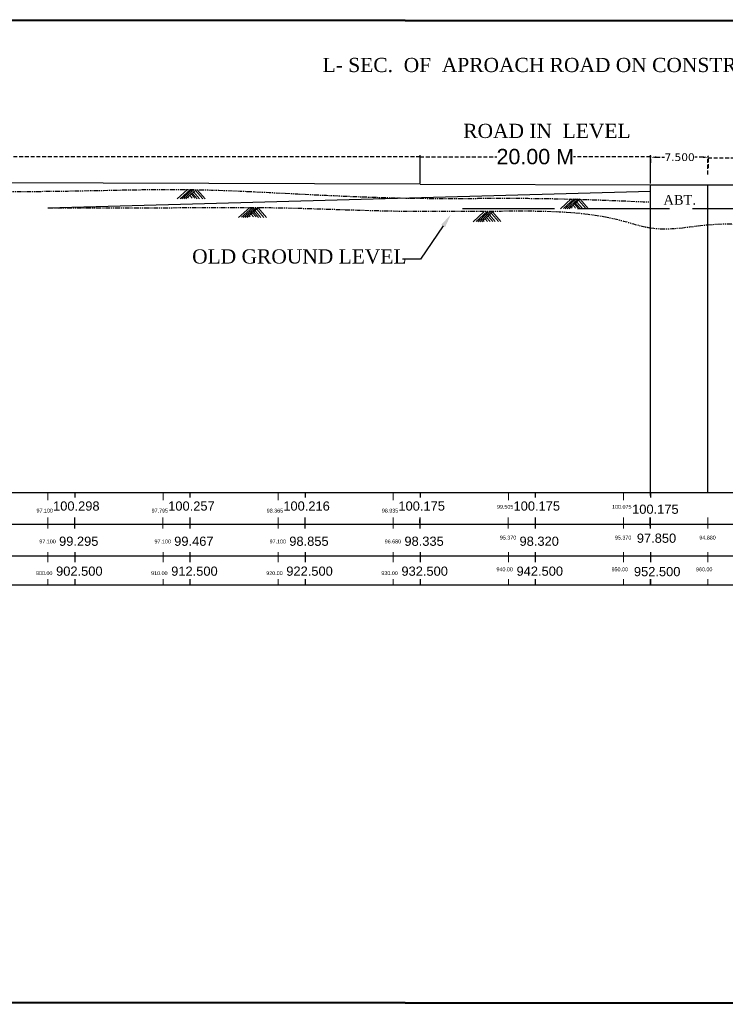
# Model space of a CAD drawing. Header units: inches. Extents: x 4474 to 5118, y -3870 to -3599.
# Tile 2 of 7: x 4638 to 4730, y -3870 to -3742. Entities that reach past the tile are written whole.
import ezdxf
from ezdxf import colors
from ezdxf.entities.mleader import LeaderData, LeaderLine
from ezdxf.math import Vec2, Vec3

# ---------------------------------------------------------------- set-up
doc = ezdxf.new("R2010")
doc.units = ezdxf.units.IN
doc.header["$MEASUREMENT"] = 0
for name, pattern in [('ACAD_ISO02W100', [15, 12, -3]), ('DASHED', [0.75, 0.5, -0.25]), ('PHANTOM2', [1.25, 0.625, -0.125, 0.125, -0.125, 0.125, -0.125])]:
    doc.linetypes.add(name, pattern=pattern)
doc.styles.get("Standard").update_dxf_attribs({"font": 'verdana.ttf'})
doc.styles.add('WMF-Arial0', font='arial.ttf')
doc.dimstyles.new('SMALL Standard', dxfattribs={"dimtxt": 0.075, "dimasz": 0.05, "dimexe": 0.18, "dimexo": 0.0625, "dimgap": 0.09, "dimtad": 0, "dimtih": 1, "dimtoh": 1, "dimdec": 3, "dimzin": 0, "dimdsep": 46, "dimtxsty": 'WMF-Arial0', "dimblk": 'ARCHTICK', "dimcen": 0.09, "dimclrt": 256, "dimadec": 0, "dimazin": 0, "dimtfac": 1, "dimtdec": 3, "dimtofl": 0, "dimtmove": 0, "dimatfit": 3, "dimfxl": 0, "dimtolj": 1, "dimtzin": 0, "dimarcsym": 0})
doc.dimstyles.get("Standard").update_dxf_attribs({"dimtxt": 1, "dimasz": 0.7, "dimexe": 0.18, "dimexo": 0.0625, "dimgap": 0.09, "dimtad": 0, "dimtih": 1, "dimtoh": 1, "dimdec": 3, "dimzin": 0, "dimdsep": 46, "dimtxsty": 'Standard', "dimcen": 0.09, "dimadec": 0, "dimazin": 0, "dimtfac": 1, "dimtdec": 3, "dimtofl": 0, "dimtmove": 0, "dimatfit": 3, "dimfxl": 0, "dimtolj": 1, "dimtzin": 0, "dimarcsym": 0})

# ---------------------------------------------------------------- blocks, each defined once
blk = doc.blocks.new('*D2')
at = {"color": 0, "linetype": 'DASHED', "lineweight": -2, "transparency": 16777216}
for p, q in [((4720.56, -3760.78), (4720.56, -3759.89)), ((4721.26, -3760.07), (4722.32, -3760.07)), ((4727.36, -3760.07), (4726.31, -3760.07)), ((4728.06, -3761.47), (4728.06, -3759.89))]:
    blk.add_line(p, q, dxfattribs=at)
at = {"color": 0, "linetype": 'DASHED', "transparency": 16777216}
for points in [[(4721.26, -3759.95), (4721.26, -3760.19), (4720.56, -3760.07)], [(4727.36, -3759.95), (4727.36, -3760.19), (4728.06, -3760.07)]]:
    blk.add_solid(points, dxfattribs=at)
at = {"layer": 'Defpoints', "color": 0, "linetype": 'DASHED', "transparency": 16777216}
for p in [(4728.06, -3760.07), (4720.56, -3760.84), (4728.06, -3761.53)]:
    blk.add_point(p, dxfattribs=at)
at = {"color": 0, "linetype": 'DASHED', "lineweight": 18, "transparency": 16777216, "insert": (4724.31, -3760.07), "char_height": 1, "attachment_point": 5}
blk.add_mtext('\\A1;7.500', dxfattribs=at)
blk = doc.blocks.new('_ArchTick')
at = {"color": 0, "linetype": 'ByBlock', "const_width": 0.15}
blk.add_lwpolyline([(-0.5, -0.5), (0.5, 0.5)], dxfattribs=at)
blk = doc.blocks.new('*D5')
at = {"color": 0, "linetype": 'DASHED', "lineweight": -2, "transparency": 16777216}
for p, q in [((4728, -3762.32), (4728, -3759.99)), ((4728, -3760.17), (4785.01, -3760.17)), ((4848, -3760.17), (4790.99, -3760.17)), ((4848, -3761.74), (4848, -3759.99))]:
    blk.add_line(p, q, dxfattribs=at)
at = {"layer": 'Defpoints', "color": 0, "linetype": 'DASHED', "transparency": 16777216}
for p in [(4848, -3760.17), (4848, -3761.8), (4728, -3762.38)]:
    blk.add_point(p, dxfattribs=at)
at = {"color": 0, "linetype": 'DASHED', "lineweight": -2, "transparency": 16777216, "xscale": 0.05, "yscale": 0.05, "zscale": 0.05, "rotation": 180}
blk.add_blockref('_ArchTick', (4728, -3760.17), dxfattribs=at)
at = {"color": 0, "linetype": 'DASHED', "lineweight": -2, "transparency": 16777216, "xscale": 0.05, "yscale": 0.05, "zscale": 0.05}
blk.add_blockref('_ArchTick', (4848, -3760.17), dxfattribs=at)
at = {"linetype": 'DASHED', "lineweight": 18, "transparency": 16777216, "insert": (4788, -3760.17), "char_height": 0.075, "attachment_point": 5, "style": 'WMF-Arial0'}
blk.add_mtext('\\A1;{\\H16x;120.000}', dxfattribs=at)
blk = doc.blocks.new('*D10')
at = {"color": 0, "linetype": 'ByBlock', "lineweight": -2, "transparency": 16777216}
for p, q in [((4690.5, -3763.51), (4690.5, -3759.82)), ((4720.5, -3763.51), (4720.5, -3759.82))]:
    blk.add_line(p, q, dxfattribs=at)
at = {"color": 0, "linetype": 'DASHED', "lineweight": -2, "transparency": 16777216}
for p, q in [((4690.5, -3760), (4700.51, -3760)), ((4720.5, -3760), (4710.49, -3760))]:
    blk.add_line(p, q, dxfattribs=at)
at = {"layer": 'Defpoints', "color": 0, "linetype": 'ByBlock', "lineweight": 30, "transparency": 16777216}
for p in [(4690.5, -3760), (4690.5, -3763.58), (4720.5, -3763.58)]:
    blk.add_point(p, dxfattribs=at)
at = {"color": 0, "linetype": 'ByBlock', "lineweight": -2, "transparency": 16777216, "xscale": 0.05, "yscale": 0.05, "zscale": 0.05, "rotation": 180}
blk.add_blockref('_ArchTick', (4690.5, -3760), dxfattribs=at)
at = {"color": 0, "linetype": 'ByBlock', "lineweight": -2, "transparency": 16777216, "xscale": 0.05, "yscale": 0.05, "zscale": 0.05}
blk.add_blockref('_ArchTick', (4720.5, -3760), dxfattribs=at)
at = {"linetype": 'ByBlock', "lineweight": 30, "transparency": 16777216, "insert": (4705.5, -3760), "char_height": 2, "attachment_point": 5, "style": 'WMF-Arial0'}
blk.add_mtext('\\A1;20.00 M', dxfattribs=at)
blk = doc.blocks.new('*D11')
at = {"color": 0, "linetype": 'ByBlock', "lineweight": -2, "transparency": 16777216}
for p, q in [((4510.5, -3762.94), (4510.5, -3759.84)), ((4690.5, -3763.51), (4690.5, -3759.84))]:
    blk.add_line(p, q, dxfattribs=at)
at = {"color": 0, "linetype": 'DASHED', "lineweight": -2, "transparency": 16777216}
for p, q in [((4510.5, -3760.03), (4594.84, -3760.03)), ((4690.5, -3760.03), (4606.16, -3760.03))]:
    blk.add_line(p, q, dxfattribs=at)
at = {"layer": 'Defpoints', "color": 0, "linetype": 'ByBlock', "lineweight": 30, "transparency": 16777216}
for p in [(4510.5, -3760.03), (4510.5, -3763), (4690.5, -3763.58)]:
    blk.add_point(p, dxfattribs=at)
at = {"color": 0, "linetype": 'ByBlock', "lineweight": -2, "transparency": 16777216, "xscale": 0.05, "yscale": 0.05, "zscale": 0.05, "rotation": 180}
blk.add_blockref('_ArchTick', (4510.5, -3760.03), dxfattribs=at)
at = {"color": 0, "linetype": 'ByBlock', "lineweight": -2, "transparency": 16777216, "xscale": 0.05, "yscale": 0.05, "zscale": 0.05}
blk.add_blockref('_ArchTick', (4690.5, -3760.03), dxfattribs=at)
at = {"linetype": 'ByBlock', "lineweight": 30, "transparency": 16777216, "insert": (4600.5, -3760.03), "char_height": 2, "attachment_point": 5, "style": 'WMF-Arial0'}
blk.add_mtext('\\A1;140.00 M', dxfattribs=at)

msp = doc.modelspace()

# ---------------------------------------------------------------- linework, layer by layer
at = {"lineweight": 30}
for p, q in [((4690.5008, -3763.5765), (4510.5008, -3763.0015)), ((4690.5008, -3763.5765), (4520.5008, -3763.0015)), ((4642.0008, -3766.6515), (4720.5002, -3764.5)), ((4690.5008, -3763.5765), (4720.5002, -3763.6765)), ((4720.5002, -3803.7515), (4720.5002, -3763.6765)), ((4720.5002, -3763.6765), (4855.5002, -3763.6765)), ((4728.0002, -3803.7515), (4728.0002, -3763.6765)), ((4720.5008, -3803.7515), (4720.5008, -3765.9015)), ((4645.5008, -3803.7515), (4645.5008, -3804.4082)), ((4660.5008, -3803.7515), (4660.5008, -3804.4082)), ((4675.5008, -3803.7515), (4675.5008, -3804.4082)), ((4690.5008, -3803.7515), (4690.5008, -3804.4082)), ((4705.5008, -3803.7515), (4705.5008, -3804.4082)), ((4720.5008, -3803.7515), (4720.5008, -3804.4082)), ((4645.4783, -3807.0223), (4645.4783, -3808.4334)), ((4660.4783, -3807.0223), (4660.4783, -3808.4334)), ((4675.4783, -3807.0223), (4675.4783, -3808.4334)), ((4690.4783, -3807.0223), (4690.4783, -3808.4334)), ((4705.4783, -3807.0223), (4705.4783, -3808.4334)), ((4720.4783, -3807.0223), (4720.4783, -3808.4334)), ((4645.5056, -3811.5106), (4645.5056, -3812.8017)), ((4660.5056, -3811.5106), (4660.5056, -3812.8017)), ((4675.5056, -3811.5106), (4675.5056, -3812.8017)), ((4690.5056, -3811.5106), (4690.5056, -3812.8017)), ((4705.5056, -3811.5106), (4705.5056, -3812.8017)), ((4720.5056, -3811.5106), (4720.5056, -3812.8017)), ((4645.5056, -3815.032), (4645.5056, -3815.7831)), ((4660.5056, -3815.032), (4660.5056, -3815.7831)), ((4675.5056, -3815.032), (4675.5056, -3815.7831)), ((4690.5056, -3815.032), (4690.5056, -3815.7831)), ((4705.5056, -3815.032), (4705.5056, -3815.7831)), ((4720.5056, -3815.032), (4720.5056, -3815.7831))]:
    msp.add_line(p, q, dxfattribs=at)
at = {"lineweight": 0}
for p, q in [((4660.1948, -3764.2806), (4658.8576, -3765.4956)), ((4660.5558, -3764.2853), (4659.2505, -3765.4712)), ((4660.7923, -3764.2887), (4659.4641, -3765.4956)), ((4661.0526, -3764.2929), (4659.7289, -3765.4956)), ((4661.3008, -3764.2973), (4659.9846, -3765.4931)), ((4661.3139, -3764.2975), (4659.9846, -3765.5053)), ((4661.0008, -3764.6161), (4661.7451, -3765.4785)), ((4661.2416, -3764.4083), (4662.1651, -3765.4785)), ((4661.4629, -3764.3003), (4662.4797, -3765.4785)), ((4660.2959, -3765.3032), (4660.3799, -3765.4006)), ((4660.5442, -3765.089), (4660.8131, -3765.4006)), ((4660.6894, -3764.865), (4661.1517, -3765.4006)), ((4660.8261, -3764.7773), (4661.4312, -3765.4785)), ((4710.1991, -3765.503), (4708.7895, -3766.7837)), ((4710.592, -3765.4787), (4709.1825, -3766.7594)), ((4710.8056, -3765.503), (4709.396, -3766.7837)), ((4711.0704, -3765.503), (4709.6609, -3766.7837)), ((4711.3261, -3765.5006), (4709.9166, -3766.7812)), ((4711.3261, -3765.5128), (4709.9166, -3766.7935)), ((4710.9328, -3765.9042), (4711.6771, -3766.7666)), ((4711.1735, -3765.6965), (4712.0971, -3766.7666)), ((4711.3538, -3765.5409), (4712.4116, -3766.7666)), ((4668.2538, -3766.6422), (4666.8443, -3767.9229)), ((4668.6467, -3766.6179), (4667.2372, -3767.8985)), ((4668.8603, -3766.6422), (4667.4508, -3767.9229)), ((4669.1251, -3766.6422), (4667.7156, -3767.9229)), ((4669.3808, -3766.6398), (4667.9713, -3767.9204)), ((4669.3808, -3766.652), (4667.9713, -3767.9326)), ((4668.8128, -3767.2046), (4669.4179, -3767.9058)), ((4668.9875, -3767.0434), (4669.7318, -3767.9058)), ((4669.2283, -3766.8357), (4670.1518, -3767.9058)), ((4669.4085, -3766.6801), (4670.4664, -3767.9058)), ((4698.8117, -3767.1921), (4697.4022, -3768.4728)), ((4699.2047, -3767.1678), (4697.7951, -3768.4485)), ((4699.4182, -3767.1921), (4698.0087, -3768.4728)), ((4699.683, -3767.1921), (4698.2735, -3768.4728)), ((4699.9388, -3767.1897), (4698.5292, -3768.4703)), ((4699.9388, -3767.2019), (4698.5292, -3768.4825)), ((4699.9665, -3767.23), (4701.0243, -3768.4557)), ((4710.2278, -3766.5914), (4710.3119, -3766.6888)), ((4710.4761, -3766.3771), (4710.7451, -3766.6888)), ((4710.6213, -3766.1531), (4711.0836, -3766.6888)), ((4710.758, -3766.0654), (4711.3632, -3766.7666)), ((4668.2826, -3767.7306), (4668.3666, -3767.8279)), ((4668.5309, -3767.5163), (4668.7998, -3767.8279)), ((4668.6761, -3767.2923), (4669.1383, -3767.8279)), ((4698.7636, -3768.3584), (4698.8477, -3768.4557)), ((4699.0119, -3768.1441), (4699.2808, -3768.4557)), ((4699.1571, -3767.9201), (4699.6194, -3768.4557)), ((4699.3707, -3767.7545), (4699.9758, -3768.4557)), ((4699.5454, -3767.5933), (4700.2897, -3768.4557)), ((4699.7862, -3767.3856), (4700.7097, -3768.4557))]:
    msp.add_line(p, q, dxfattribs=at)
at = {"color": 5, "linetype": 'ACAD_ISO02W100', "lineweight": 25}
msp.add_line((4696, -3766.7515), (4930.5257, -3766.7515), dxfattribs=at)
at = {"color": 6}
for p, q in [((4720.5008, -3803.7515), (4720.5008, -3768.3815)), ((4728.0002, -3803.7515), (4728.0002, -3768.8715))]:
    msp.add_line(p, q, dxfattribs=at)
at = {"color": 2, "lineweight": -3}
for p, q in [((4720.5008, -3803.7515), (4720.5008, -3769.2715)), ((4728.0002, -3803.7515), (4728.0002, -3768.8715))]:
    msp.add_line(p, q, dxfattribs=at)
for p, q in [((4483.5056, -3803.7515), (5110.5008, -3803.7515)), ((4483.5056, -3807.876), (5110.4783, -3807.876)), ((4483.5056, -3812.0004), (5110.5056, -3812.0004)), ((4483.5056, -3815.7837), (5110.5056, -3815.7819))]:
    msp.add_line(p, q)
at = {"color": 2, "lineweight": 5}
for p, q in [((4642.0008, -3803.7515), (4642.0008, -3804.4082)), ((4642.0008, -3804.0799), (4642.0008, -3804.7366)), ((4657.0008, -3803.7515), (4657.0008, -3804.4082)), ((4657.0008, -3804.0799), (4657.0008, -3804.7366)), ((4672.0008, -3803.7515), (4672.0008, -3804.4082)), ((4672.0008, -3804.0799), (4672.0008, -3804.7366)), ((4687.0008, -3803.7515), (4687.0008, -3804.4082)), ((4687.0008, -3804.0799), (4687.0008, -3804.7366)), ((4702.0008, -3803.7515), (4702.0008, -3804.4082)), ((4702.0008, -3804.0799), (4702.0008, -3804.7366)), ((4717.0008, -3803.7515), (4717.0008, -3804.7366)), ((4641.9783, -3807.0223), (4641.9783, -3808.4334)), ((4656.9783, -3807.0223), (4656.9783, -3808.4334)), ((4671.9783, -3807.0223), (4671.9783, -3808.4334)), ((4686.9783, -3807.0223), (4686.9783, -3808.4334)), ((4701.9783, -3807.0223), (4701.9783, -3808.4334)), ((4716.9783, -3807.0223), (4716.9783, -3808.4334)), ((4727.9776, -3807.0223), (4727.9776, -3808.4334)), ((4642.0056, -3811.5106), (4642.0056, -3812.8017)), ((4657.0056, -3811.5106), (4657.0056, -3812.8017)), ((4672.0056, -3811.5106), (4672.0056, -3812.8017)), ((4687.0056, -3811.5106), (4687.0056, -3812.8017)), ((4702.0056, -3811.5106), (4702.0056, -3812.8017)), ((4717.0056, -3811.5106), (4717.0056, -3812.8017)), ((4728.005, -3811.5106), (4728.005, -3812.8017)), ((4642.0056, -3815.032), (4642.0056, -3815.7831)), ((4657.0056, -3815.032), (4657.0056, -3815.7831)), ((4672.0056, -3815.032), (4672.0056, -3815.7831)), ((4687.0056, -3815.032), (4687.0056, -3815.7831)), ((4702.0056, -3815.032), (4702.0056, -3815.7831)), ((4717.0056, -3815.032), (4717.0056, -3815.7831)), ((4728.005, -3815.032), (4728.005, -3815.7831))]:
    msp.add_line(p, q, dxfattribs=at)
at = {"color": 1, "lineweight": 50}
msp.add_lwpolyline([(4473.5, -3742.1529), (5118.5, -3742.4151), (5118.5, -3870.421), (4473.5, -3870.1588)], close=True, dxfattribs=at)
at = {"color": 1}
for points in [[(4690.5268, -3804.1196), (4690.5268, -3803.7468)], [(4720.5008, -3804.1243), (4720.5008, -3803.7515)], [(4690.4765, -3807.6927), (4690.4765, -3807.2629)], [(4720.4783, -3808.0916), (4720.4783, -3807.0223)], [(4720.5056, -3815.7831), (4720.5056, -3815.032)]]:
    msp.add_lwpolyline(points, dxfattribs=at)
at = {"linetype": 'PHANTOM2', "lineweight": 25}
msp.add_spline([(4510.5008, -3763.0015), (4520.5008, -3763.1915), (4531, -3763.1915), (4540.5008, -3764.0315), (4550.5008, -3764.1915), (4560.5008, -3764.4465), (4570.5008, -3764.8015), (4585.5008, -3764.7965), (4600.5008, -3764.7465), (4615.5008, -3764.6965), (4630.5008, -3764.5865), (4645.5008, -3764.4565), (4660.5008, -3764.2845), (4675.5008, -3764.8965), (4690.5008, -3765.4165), (4705.5008, -3765.4315), (4720.5008, -3765.9015)], degree=3, dxfattribs=at)
at = {"color": 4, "linetype": 'PHANTOM2', "lineweight": 25}
msp.add_spline([(4642.0008, -3766.6515), (4657.0008, -3766.6515), (4672.0008, -3766.6515), (4687.0008, -3767.0715), (4702.0008, -3767.0715), (4717.0008, -3768.3815), (4720.5008, -3769.2715), (4728.0002, -3768.8715), (4738.0002, -3769.7415), (4748.0002, -3773.6015), (4758.0002, -3776.3515), (4768.0002, -3776.3015), (4778.0002, -3772.7615), (4788.0002, -3771.22), (4798.0002, -3771.0215), (4808.0002, -3770.9715), (4818.0002, -3770.9715), (4828.0002, -3770.2415), (4838.0002, -3770.2415), (4848.0002, -3770.2415), (4860.0056, -3770.2415), (4875.0056, -3770.1115), (4890.0056, -3770.1115), (4905.0056, -3770.5315), (4920.0056, -3769.9815), (4935.0056, -3769.5515), (4950.0056, -3769.5015), (4965.0056, -3769.3015), (4980.0056, -3768.1015)], degree=3, dxfattribs=at)

# ---------------------------------------------------------------- texts
at = {"style": 'WMF-Arial0'}
for s, p in [('100.298', (4642.6702, -3806.1078)), ('100.257', (4657.6702, -3806.1078)), ('100.216', (4672.6702, -3806.1078)), ('100.175', (4687.6702, -3806.1078)), ('100.175', (4702.6702, -3806.1078)), ('100.175', (4718.1248, -3806.5232)), ('99.295', (4643.4498, -3810.6936)), ('99.467', (4658.4498, -3810.6936)), ('98.855', (4673.4498, -3810.6936)), ('98.335', (4688.4498, -3810.6936)), ('98.320', (4703.4498, -3810.6936)), ('97.850', (4718.7359, -3810.2974)), ('902.500', (4643.0602, -3814.5935)), ('912.500', (4658.0602, -3814.5935)), ('922.500', (4673.0602, -3814.5935)), ('932.500', (4688.0602, -3814.5935)), ('942.500', (4703.0602, -3814.5935)), ('952.500', (4718.3569, -3814.6518))]:
    msp.add_text(s, height=1.2, dxfattribs=at).set_placement(p)
at = {"color": 2, "lineweight": 5, "style": 'WMF-Arial0'}
for s, p in [('99.505', (4700.5103, -3805.8625)), ('100.075', (4715.5103, -3805.8625)), ('97.100', (4640.5103, -3806.3625)), ('97.795', (4655.5103, -3806.3625)), ('98.365', (4670.5103, -3806.3625)), ('98.935', (4685.5103, -3806.3625)), ('95.370', (4700.8853, -3809.8739)), ('95.370', (4715.8853, -3809.8739)), ('94.880', (4726.8847, -3809.8739)), ('97.100', (4640.8853, -3810.3739)), ('97.100', (4655.8853, -3810.3739)), ('97.100', (4670.8853, -3810.3739)), ('96.680', (4685.8853, -3810.3739)), ('900.00', (4640.448, -3814.5067)), ('910.00', (4655.448, -3814.5067)), ('920.00', (4670.448, -3814.5067)), ('930.00', (4685.448, -3814.5067)), ('940.00', (4700.448, -3814.0067)), ('950.00', (4715.448, -3814.0067)), ('960.00', (4726.4474, -3814.0067))]:
    msp.add_text(s, height=0.5, dxfattribs=at).set_placement(p)
at = {"attachment_point": 2}
for s, insert, char_height, width in [('\\pt34.059;{\\fTimes New Roman|b0|i0|c0|p18; L- SEC.  OF  APROACH ROAD ON CONSTRUCTION OF   HIGH LEVEL BRIDGE ACROSS \\LAMNER RIVER\\l ON KHAIRAGARH  BYPASS\\fTimes New Roman|b0|i1|c0|p18; \\fTimes New Roman|b0|i0|c0|p18; ROAD ON RAJNANDGAON -  KAWARDHA RAOD.}', (4792.9151, -3747.1253), 1.85, 366.606407), ('{\\fTimes New Roman|b0|i0|c0|p18;ROAD IN  LEVEL}', (4707.0198, -3755.7143), 1.85, 26.199592), ('{\\fTimes New Roman|b0|i0|c0|p18;ABT.}', (4724.3256, -3764.9993), 1.25, 4.065141), ('{\\fTimes New Roman|b0|i0|c0|p18; OLD GROUND LEVEL }', (4674.4086, -3772.0685), 1.85, 32.010699)]:
    msp.add_mtext(s, dxfattribs=dict(at, insert=insert, char_height=char_height, width=width))

# ---------------------------------------------------------------- dimensions: what is measured, and where the dimension line sits
at = {"color": 0, "linetype": 'ByBlock', "lineweight": 30}
for base, p1, p2, text, picture, middle in [((4510.5008, -3760.025), (4690.5008, -3763.5765), (4510.5008, -3763.0015), '140.00 M', '*D11', (4600.5008, -3760.025)), ((4690.5008, -3760), (4720.5002, -3763.5765), (4690.5008, -3763.5765), '20.00 M', '*D10', (4705.5005, -3760))]:
    dim = msp.add_linear_dim(base=base, p1=p1, p2=p2, text=text, dimstyle='SMALL Standard', override={"dimtxt": 2}, dxfattribs=at)
    dim.commit()
    dim.dimension.update_dxf_attribs({"geometry": picture, "text_midpoint": middle})
at = {"linetype": 'DASHED', "lineweight": 18}
dim = msp.add_linear_dim(base=(4728.0642, -3760.0713), p1=(4720.5642, -3760.8436), p2=(4728.0642, -3761.5306), dimstyle='Standard', dxfattribs=at)
dim.commit()
dim.dimension.update_dxf_attribs({"geometry": '*D2', "text_midpoint": (4724.3142, -3760.0713)})
at = {"color": 6, "linetype": 'DASHED', "lineweight": 18}
dim = msp.add_linear_dim(base=(4848.0002, -3760.1678), p1=(4728.0002, -3762.3794), p2=(4848.0002, -3761.8009), text='{\\H16x;<>}', dimstyle='SMALL Standard', dxfattribs=at)
dim.commit()
dim.dimension.update_dxf_attribs({"geometry": '*D5', "text_midpoint": (4788.0002, -3760.1678)})

# ---------------------------------------------------------------- leaders
ml = msp.add_multileader_mtext('Standard')
ml.set_content('', color=256)
ml.set_leader_properties()
ml.build(insert=Vec2(0, 0))
ml.multileader.update_dxf_attribs({"text_right_attachment_type": 6, "dogleg_length": 0.36, "arrow_head_size": 1.8})
ctx = ml.context
ctx.base_point, ctx.char_height, ctx.arrow_head_size, ctx.landing_gap_size, ctx.plane_origin = Vec3(4688.1227, -3773.2807), 0.18, 1.8, 0.09, Vec3(4694.5131, -3768.3566)
ctx.right_attachment, ctx.text_align_type = 6, 2
notes = []
notes.append((ctx, [(1, (1, 1, 0), (4690.5608, -3773.3707), (-1, 0), 2.2581, [(0, [(4694.5131, -3767.5204)], 0, [])])]))
ctx.mtext.insert, ctx.mtext.alignment, ctx.mtext.flow_direction = Vec3(4688.2127, -3773.1907), 3, 5
for ctx, leaders in notes:
    for number, flags, end, landing, length, lines in leaders:
        leader = LeaderData()
        leader.index, (leader.has_last_leader_line, leader.has_dogleg_vector, leader.attachment_direction) = number, flags
        leader.last_leader_point, leader.dogleg_vector, leader.dogleg_length = Vec3(end), Vec3(landing), length
        for number, points, colour, breaks in lines:
            line = LeaderLine()
            line.index, line.vertices, line.color, line.breaks = number, Vec3.list(points), colors.encode_raw_color(colour), breaks
            leader.lines.append(line)
        ctx.leaders.append(leader)

doc.saveas('drawing.dxf')
